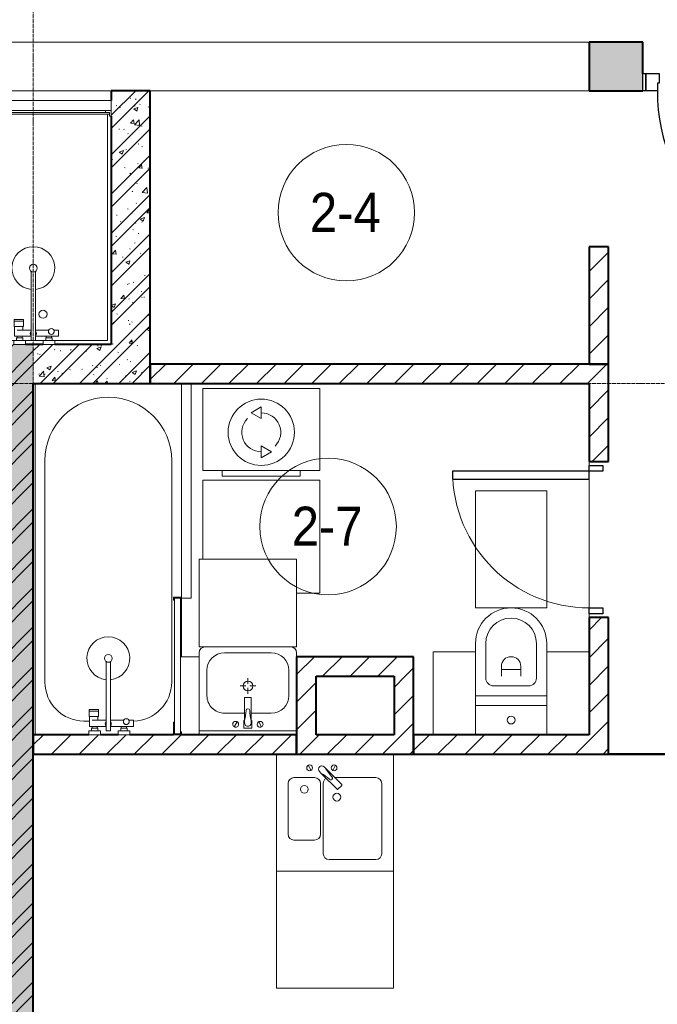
# Model space of a CAD drawing. Header units: millimetres. Extents: x 5617 to 106049, y 7718 to 209339.
# Tile 12 of 63: x 37249 to 40519, y 19018 to 24065. Entities that reach past the tile are written whole.
import ezdxf

# ---------------------------------------------------------------- set-up
doc = ezdxf.new("R2010")
doc.units = ezdxf.units.MM
doc.linetypes.add('ADSK_Линия сетки', pattern=[25, 20, -2.5, 0, -2.5])
doc.linetypes.add('Линия сетки', pattern=[25, 20, -2.5, 0, -2.5])
for name, color, linetype, lineweight in [('Двери', 7, 'Continuous', 18), ('Каркас_Импост', 7, 'Continuous', 30), ('Марки помещений', 7, 'Continuous', 20), ('Мебель', 7, 'Continuous', 18), ('Монтажный зазор', 7, 'Continuous', 30), ('Оси', 7, 'Continuous', 9), ('Панель', 7, 'Continuous', 30), ('Перекрытия', 7, 'Continuous', 18), ('Сантехнические приборы', 7, 'Continuous', 18), ('Стены разрез', 7, 'Continuous', 40), ('Стены штриховка', 7, 'Continuous', 40), ('Электрооборудование', 7, 'Continuous', 18)]:
    doc.layers.add(name, color=color, linetype=linetype, lineweight=lineweight)
doc.styles.add('Arial_3', font='arial.ttf', dxfattribs={"width": 0.9, "height": 200})
pattern_1 = [(50, (0, 0), (218.62117, -19.1268), [22.86, -251.46]), (355, (0, 0), (-42.29187, 229.2684), [18.288, -201.168]), (100.451, (18.22, -1.6), (176.33107, 210.13963), [19.428, -213.708]), (46.184, (0, 60.96), (325.29495, -50.45164), [34.29, -377.19]), (96.636, (27.1, 56.76), (284.883, 296.91266), [29.142, -320.562]), (351.184, (0, 60.96), (284.8858, 296.9107), [27.432, -301.752]), (21, (30.48, 45.72), (181.93753, -122.71832), [22.86, -251.46]), (326, (30.48, 45.72), (74.16223, 221.0262), [18.288, -201.168]), (71.451, (45.64, 35.5), (256.10035, 98.30526), [19.428, -213.708]), (37.5, (0, 0), (3.70639, 101.465895), [3.353, -195.377, 3.353, -200.863, -201.93]), (37.5, (0, 0), (3.70639, 101.465895), [-402.946, 3.353, -198.577]), (7.5, (0, 0), (80.18358, 120.21653), [3.353, -113.081, 3.353, -190.805, -76.962]), (7.5, (0, 0), (80.18358, 120.21653), [-310.591, 3.353, -73.609]), (327.5, (-67.97, 0), (162.708646, -6.87497), [3.353, -72.847, 3.353, -234.391, -315.468]), (327.5, (-67.97, 0), (162.708646, -6.87497), [-313.944, 3.353, -312.115]), (317.5, (-98.45, 0), (177.75468, 30.51183), [3.353, -95.707, 3.353, -154.534, -224.028]), (317.5, (-98.45, 0), (177.75468, 30.51183), [-256.946, 3.353, -220.675])]
pattern_2 = [(45, (0, 0), (-101.02788, 101.02788), []), (45, (67.35, 0), (-101.02788, 101.02788), [])]
pattern_3 = [(45, (0, 0), (-70.71068, 70.71068), [])]

# ---------------------------------------------------------------- blocks, each defined once
blk = doc.blocks.new('MR_Мойка - Кухонная мойка-2515860-МКСС_К4_L18_61_500_')
at = {"layer": 'Сантехнические приборы', "color": 253, "true_color": 0xaaaaaa}
for p, q in [((-300, 50), (-300, -550)), ((-300, 50), (-300, -550)), ((300, -550), (300, 50)), ((-136.7, -6.7), (-122.6, -33.3)), ((-79, -39), (-69.8, -48.2)), ((-69.8, -48.2), (11.4, -129.4)), ((-45.7, -24.2), (-55, -14.9)), ((35.5, -105.4), (-45.7, -24.2)), ((2.7, -6.7), (-11.4, -33.3)), ((-240, -100), (-240, -360)), ((-104, -70), (-210, -70)), ((-74, -360), (-74, -100)), ((-60, -100), (-60, -460)), ((210, -70), (0.1, -70)), ((240, -460), (240, -100)), ((15.7, -129.4), (35.5, -109.6)), ((-210, -390), (-104, -390)), ((-30, -490), (210, -490)), ((-300, -550), (300, -550))]:
    blk.add_line(p, q, dxfattribs=at)
for centre, radius, start, end in [((-129.7, -20), 15, 360, 180), ((-129.7, -20), 15, 180, 360), ((-67, -26.9), 17, 45, 225), ((-171.5, -230.2), 208.5, 46.5946, 60.8177), ((136.3, 77.5), 208.5, 209.1823, 223.4054), ((-4.3, -20), 15, 360, 180), ((-4.3, -20), 15, 180, 360), ((-210, -100), 30, 90, 180), ((-104, -100), 30, 360, 90), ((-30, -100), 30, 118.5511, 180), ((-21.7, -72.3), 9.19, 225, 45), ((210, -100), 30, 360, 90), ((-157, -130), 20, 360, 180), ((-157, -130), 20, 180, 360), ((10, -170), 20, 360, 180), ((13.5, -127.3), 3, 225, 315), ((13.5, -127.3), 3, 225, 315), ((33.3, -107.5), 3, 315, 45), ((33.3, -107.5), 3, 315, 45), ((10, -170), 20, 180, 360), ((-210, -360), 30, 180, 270), ((-104, -360), 30, 270, 360), ((-30, -460), 30, 180, 270), ((210, -460), 30, 270, 360)]:
    blk.add_arc(centre, radius, start, end, dxfattribs=at)
blk = doc.blocks.new('MR_Зона обслуживания - MR_Зона обслуживания-2638748-МКСС_К4_L18_61_500_')
at = {"layer": 'Мебель', "lineweight": 9}
for p, q in [((300, 0), (-300, 0)), ((-300, 0), (-300, -600)), ((300, -600), (300, 0)), ((-300, -600), (300, -600))]:
    blk.add_line(p, q, dxfattribs=at)
blk = doc.blocks.new('MR_Стиральная машина - Стиральная машина_450-2515852-МКСС_К4_L18_61_500_')
at = {"layer": 'Электрооборудование', "color": 253, "true_color": 0xaaaaaa}
for p, q in [((300, 0), (-300, 0)), ((-300, 0), (-300, -420)), ((300, -420), (300, 0)), ((0, -95), (-52, -125)), ((0, -155), (0, -95)), ((-52, -125), (0, -155)), ((0, -295), (0, -355)), ((52, -325), (0, -295)), ((0, -355), (52, -325)), ((-300, -420), (300, -420)), ((-200, -420), (-200, -450)), ((-200, -450), (200, -450)), ((200, -450), (200, -420))]:
    blk.add_line(p, q, dxfattribs=at)
for radius, start, end in [(170, 360, 180), (100, 315, 90), (100, 135, 270), (170, 180, 360)]:
    blk.add_arc((0, -225), radius, start, end, dxfattribs=at)
blk = doc.blocks.new('MR_Зона обслуживания - MR_Зона обслуживания-V34-МКСС_К4_L18_61_500_')
at = {"layer": 'Мебель', "lineweight": 9}
for p, q in [((300, 0), (-300, 0)), ((-300, 0), (-300, -405)), ((300, -580), (300, 0)), ((181.4, -580), (300, -580))]:
    blk.add_line(p, q, dxfattribs=at)
blk = doc.blocks.new('MR_Ванна - Санузел с ванной_1800x750-V35-МКСС_К4_L18_61_500_')
at = {"layer": 'Сантехнические приборы', "color": 253, "true_color": 0xaaaaaa}
for p, q in [((210, 750.1), (195, 750.1)), ((195, 750.1), (195, 710)), ((195, 710), (210, 710)), ((200, 715), (200, 745.1)), ((200, 745.1), (210, 745.1)), ((200, 745.1), (200, 715)), ((895, 745.1), (200, 745.1)), ((210, 715), (200, 715)), ((200, 715), (895, 715)), ((210, 745.1), (210, 750.1)), ((210, 750), (500, 750)), ((210, 710), (210, 715)), ((895, 715), (835, 715)), ((835, 715), (835, 710)), ((835, 710), (900, 710)), ((900, 750), (885, 750)), ((885, 750), (885, 745.1)), ((885, 745.1), (895, 745.1)), ((895, 745.1), (895, 715)), ((895, 715), (895, 745.1)), ((900, 710), (900, 750)), ((630, 700), (-505, 700)), ((826.3, 504.1), (858, 504.1)), ((826.3, 480.7), (826.3, 504.1)), ((858, 504.1), (858, 386.3)), ((858, 468.3), (866, 468.3)), ((858, 441.4), (858, 468.3)), ((866, 471), (880, 471)), ((866, 439), (866, 471)), ((866, 468.3), (866, 441.4)), ((880, 484.8), (900, 484.8)), ((880, 425), (880, 484.8)), ((880, 471), (880, 439)), ((900, 484.8), (900, 425)), ((826.3, 386.3), (826.3, 453.7)), ((866, 441.4), (858, 441.4)), ((880, 439), (866, 439)), ((900, 425), (880, 425)), ((524.9, 386.3), (880, 386.3)), ((880, 363.7), (524.9, 363.7)), ((826.3, 291.7), (826.3, 363.7)), ((858, 363.7), (858, 291.7)), ((880, 386.3), (880, 363.7)), ((770.9, 276.9), (770.9, 323.9)), ((770.9, 323.9), (780, 323.9)), ((780, 276.9), (780, 323.9)), ((780, 323.9), (807.5, 323.9)), ((780, 323.9), (780, 276.9)), ((807.5, 323.9), (807.5, 276.9)), ((807.5, 278.8), (807.5, 321.6)), ((807.5, 321.6), (826.3, 321.6)), ((858, 291.7), (858, 318.6)), ((858, 318.6), (866, 318.6)), ((866, 289), (866, 321)), ((866, 321), (880, 321)), ((866, 318.6), (866, 291.7)), ((880, 275.2), (880, 335)), ((880, 335), (900, 335)), ((880, 321), (880, 289)), ((900, 335), (900, 275.2)), ((780, 276.9), (770.9, 276.9)), ((807.5, 276.9), (780, 276.9)), ((858, 278.8), (807.5, 278.8)), ((830, 250), (830, 278.8)), ((858, 291.7), (858, 278.8)), ((866, 291.7), (858, 291.7)), ((880, 289), (866, 289)), ((900, 275.2), (880, 275.2)), ((900, 0), (-900, 0)), ((-505, 50), (630, 50))]:
    blk.add_line(p, q, dxfattribs=at)
for centre, radius, start, end in [((-505, 375), 325, 90, 270), ((630, 500), 200, 1.1857, 90), ((508.5, 375), 110, 5.916, 354.084), ((832.8, 467.2), 15, 90, 270), ((832.8, 467.2), 15, 244.0483, 115.9517), ((832.8, 467.2), 15, 270, 90), ((508.5, 375), 20, 90, 270), ((508.5, 375), 20, 270, 90), ((508.5, 375), 20, 325.4667, 34.5333), ((843.9, 375), 15.5, 47.0093, 132.9907), ((843.9, 375), 15.5, 227.0093, 312.9907), ((630, 250), 200, 270, 360)]:
    blk.add_arc(centre, radius, start, end, dxfattribs=at)
blk = doc.blocks.new('MR_Зона обслуживания - MR_Зона обслуживания-2638739-МКСС_К4_L18_61_500_')
at = {"layer": 'Мебель', "lineweight": 9}
for p, q in [((550, 50), (-550, 50)), ((-550, 0), (545.1, 0)), ((550, 0.1), (550, 50))]:
    blk.add_line(p, q, dxfattribs=at)
blk = doc.blocks.new('MR_Унитаз напольный - Санузел с ванной-V6-МКСС_К4_L18_61_500_')
at = {"layer": 'Сантехнические приборы', "color": 253, "true_color": 0xaaaaaa}
for p, q in [((-182.5, 0), (-182.5, 267.5)), ((-130, 267.5), (-130, 90)), ((130, 90), (130, 267.5)), ((182.5, 267.5), (182.5, 0)), ((-50, 150), (-50, 100)), ((-50, 135), (50, 135)), ((50, 100), (50, 150)), ((182.5, 0), (-182.5, 0)), ((-182.5, -50), (-182.5, 0)), ((-182.5, 0), (182.5, 0)), ((-90, 50), (90, 50)), ((182.5, 0), (182.5, -50)), ((-182.5, -50), (182.5, -50)), ((-182.5, -200), (-182.5, -50)), ((182.5, -50), (-182.5, -50)), ((182.5, -50), (182.5, -200))]:
    blk.add_line(p, q, dxfattribs=at)
for centre, radius, start, end in [((0, 267.5), 182.5, 0, 180), ((0, 267.5), 130, 360, 180), ((0, 150), 50, 360, 180), ((-90, 90), 40, 180, 270), ((90, 90), 40, 270, 360), ((0, -125), 20, 360, 180), ((0, -125), 20, 180, 360)]:
    blk.add_arc(centre, radius, start, end, dxfattribs=at)
blk = doc.blocks.new('MR_Зона обслуживания - MR_Зона обслуживания-V7-МКСС_К4_L18_61_500_')
at = {"layer": 'Мебель', "lineweight": 9}
for p, q in [((182.5, 600), (-182.5, 600)), ((-182.5, 600), (-182.5, 0)), ((182.5, 0), (182.5, 600)), ((-182.5, 0), (182.5, 0))]:
    blk.add_line(p, q, dxfattribs=at)
blk = doc.blocks.new('MR_Тумба-Умывальник с зеркалом - Тумба-умывальник_500-2515854-МКСС_К4_L18_61_500_')
at = {"layer": 'Сантехнические приборы', "color": 253, "true_color": 0xaaaaaa}
for p, q in [((-250, -20), (250, -20)), ((-69.7, -39.8), (-55.6, -66.3)), ((20, -33.1), (-20, -33.1)), ((-20, -33.1), (-20, -73.1)), ((20, -73.1), (20, -33.1)), ((69.7, -39.8), (55.6, -66.3)), ((-20, -73.1), (-17, -73.1)), ((-17, -60), (-17, -73.1)), ((-17, -73.1), (-17, -187.9)), ((17, -73.1), (17, -60)), ((17, -187.9), (17, -73.1)), ((17, -73.1), (20, -73.1)), ((-17, -110), (-120, -110)), ((120, -110), (17, -110)), ((-210, -200), (-210, -330)), ((-14, -190.9), (14, -190.9)), ((210, -330), (210, -200)), ((-10, -250), (-40, -250)), ((0, -210), (0, -240)), ((40, -250), (10, -250)), ((0, -290), (0, -260)), ((-250, -400), (-250, -420)), ((250, -420), (250, -400)), ((-120, -420), (120, -420))]:
    blk.add_line(p, q, dxfattribs=at)
for centre, radius, start, end in [((-62.7, -53.1), 15, 360, 180), ((0, -60), 17, 360, 180), ((62.7, -53.1), 15, 360, 180), ((-62.7, -53.1), 15, 180, 360), ((-217.6, -129.9), 208.5, 1.5946, 15.8177), ((217.6, -129.9), 208.5, 164.1823, 178.4054), ((62.7, -53.1), 15, 180, 360), ((-120, -200), 90, 90, 180), ((0, -124.1), 9.19, 180, 360), ((120, -200), 90, 360, 90), ((-14, -187.9), 3, 180, 270), ((-14, -187.9), 3, 195, 255), ((14, -187.9), 3, 270, 0), ((14, -187.9), 3, 285, 345), ((0, -250), 25, 0, 180), ((0, -250), 25, 180, 0), ((-120, -330), 90, 180, 270), ((120, -330), 90, 270, 360), ((-220, -420), 30, 180, 270), ((220, -420), 30, 270, 360)]:
    blk.add_arc(centre, radius, start, end, dxfattribs=at)
blk = doc.blocks.new('MR_Зона обслуживания - MR_Зона обслуживания-2638755-МКСС_К4_L18_61_500_')
at = {"layer": 'Мебель', "lineweight": 9}
for p, q in [((250, 0), (-250, 0)), ((-250, 0), (-250, -450)), ((250, -450), (250, 0)), ((-250, -450), (250, -450))]:
    blk.add_line(p, q, dxfattribs=at)
blk = doc.blocks.new('MR_Зона обслуживания - MR_Зона обслуживания-V36-МКСС_К4_L18_61_500_')
at = {"layer": 'Мебель', "lineweight": 9}
for p, q in [((-50, 0), (-50, -400)), ((-50, -400), (45.7, -400))]:
    blk.add_line(p, q, dxfattribs=at)
blk = doc.blocks.new('MR_Зона обслуживания - MR_Зона обслуживания-V37-МКСС_К4_L18_61_500_')
at = {"layer": 'Мебель', "lineweight": 9}
blk.add_line((-50, 0), (-50, -300), dxfattribs=at)
blk = doc.blocks.new('MR_Зона обслуживания - MR_Зона обслуживания-V42-МКСС_К4_L18_61_500_')
at = {"layer": 'Мебель', "lineweight": 9}
blk.add_line((108.75, 425), (-108.75, 425), dxfattribs=at)
blk = doc.blocks.new('MR_Зона обслуживания - MR_Зона обслуживания-V9-МКСС_К4_L18_61_500_')
at = {"layer": 'Мебель', "lineweight": 9}
for p, q in [((108.75, 425), (-108.75, 425)), ((-108.75, 425), (-108.75, 0))]:
    blk.add_line(p, q, dxfattribs=at)
blk = doc.blocks.new('MR_Душевой поддон - Санузел с душем_800х1200-2638810-МКСС_К4_L18_61_500_')
at = {"layer": 'Сантехнические приборы', "color": 253, "true_color": 0xaaaaaa}
for p, q in [((0, 1170), (10, 1170)), ((10, 1170), (10, 1190)), ((10, 1190), (30, 1190)), ((790, 1190), (10, 1190)), ((10, 1190), (10, 10)), ((20, 10), (20, 1180)), ((20, 1180), (790, 1180)), ((30, 1190), (30, 1200)), ((770, 1200), (770, 1190)), ((770, 1190), (790, 1190)), ((780, 1180), (780, 20)), ((790, 1190), (790, 1170)), ((790, 1180), (790, 1190)), ((790, 1170), (800, 1170)), ((800, 1170), (800, 1200)), ((388.7, 20), (388.7, 375.1)), ((411.3, 375.1), (411.3, 20)), ((301.9, 129.1), (348.9, 129.1)), ((301.9, 120), (301.9, 129.1)), ((301.9, 120), (348.9, 120)), ((301.9, 92.5), (301.9, 120)), ((348.9, 120), (301.9, 120)), ((348.9, 129.1), (348.9, 120)), ((348.9, 120), (348.9, 92.5)), ((348.9, 92.5), (301.9, 92.5)), ((303.8, 92.5), (346.6, 92.5)), ((303.8, 42), (303.8, 92.5)), ((316.7, 73.7), (388.7, 73.7)), ((346.6, 92.5), (346.6, 73.7)), ((411.3, 73.7), (478.7, 73.7)), ((505.7, 73.7), (529.1, 73.7)), ((529.1, 73.7), (529.1, 42)), ((10, 30), (0, 30)), ((0, 0), (30, 0)), ((10, 10), (10, 30)), ((30, 10), (10, 10)), ((10, 10), (20, 10)), ((300.2, 20), (20, 20)), ((30, 0), (30, 10)), ((300.2, 20), (360, 20)), ((300.2, 0), (300.2, 20)), ((316.7, 42), (303.8, 42)), ((314, 34), (346, 34)), ((314, 20), (314, 34)), ((346, 20), (314, 20)), ((388.7, 42), (316.7, 42)), ((316.7, 42), (343.6, 42)), ((316.7, 34), (316.7, 42)), ((343.6, 34), (316.7, 34)), ((343.6, 42), (343.6, 34)), ((346, 34), (346, 20)), ((388.7, 20), (360, 20)), ((360, 20), (360, 0)), ((411.3, 20), (388.7, 20)), ((529.1, 42), (411.3, 42)), ((450, 20), (411.3, 20)), ((450, 0), (450, 20)), ((450, 20), (509.8, 20)), ((464, 20), (464, 34)), ((464, 34), (496, 34)), ((496, 20), (464, 20)), ((466.4, 34), (466.4, 42)), ((466.4, 42), (493.3, 42)), ((493.3, 34), (466.4, 34)), ((493.3, 42), (493.3, 34)), ((496, 34), (496, 20)), ((780, 20), (509.8, 20)), ((509.8, 20), (509.8, 0)), ((360, 0), (300.2, 0)), ((509.8, 0), (450, 0))]:
    blk.add_line(p, q, dxfattribs=at)
for centre, radius, start, end in [((400, 391.5), 110, 275.916, 264.084), ((400, 391.5), 20, 0, 180), ((400, 391.5), 20, 180, 0), ((400, 391.5), 20, 235.4667, 304.5333), ((450, 155.2), 20.9, 360, 180), ((450, 155.2), 20.9, 180, 360), ((400, 56.1), 15.5, 137.0093, 222.9907), ((400, 56.1), 15.5, 317.0093, 42.9907), ((492.2, 67.2), 15, 0, 180), ((492.2, 67.2), 15, 154.0483, 25.9517), ((492.2, 67.2), 15, 180, 0)]:
    blk.add_arc(centre, radius, start, end, dxfattribs=at)
blk = doc.blocks.new('MR_Зона обслуживания - MR_Зона обслуживания-2638776-МКСС_К4_L18_61_500_')
at = {"layer": 'Мебель', "lineweight": 9}
for p, q in [((400, 50), (-400, 50)), ((-400, 50), (-400, 0)), ((-400, 0), (400, 0)), ((400, 0), (400, 50))]:
    blk.add_line(p, q, dxfattribs=at)
blk = doc.blocks.new('A_DOR_Door - Вн_3_Одинарная_800x2100-3001493-МКСС_К4_L18_61_500_')
at = {"layer": 'Двери', "color": 253, "lineweight": 30, "true_color": 0xaaaaaa}
for p, q in [((-380, 20), (-350, 20)), ((-380, -50), (-380, 20)), ((-350, 20), (-350, -50)), ((350, -50), (350, 20)), ((350, 20), (380, 20)), ((380, 20), (380, -50)), ((-350, -50), (-380, -50)), ((-350, -50), (-350, -750)), ((-310, -50), (-350, -50)), ((-350, -50), (-350, -750)), ((-310, -750), (-310, -50)), ((380, -50), (350, -50)), ((-350, -750), (-310, -750))]:
    blk.add_line(p, q, dxfattribs=at)
at = {"layer": 'Двери', "color": 254, "lineweight": 9, "true_color": 0xd4d4d4}
blk.add_arc((-350, -50), 700, 270, 0, dxfattribs=at)
blk = doc.blocks.new('101_Дверь_Однопольная - _НЧ_Мет_900х2100_Квартира_Пр-3834947-МКСС_К4_L18_61_500_')
at = {"layer": 'Каркас_Импост', "color": 253, "true_color": 0xaaaaaa}
for p, q in [((-535, 125), (-475, 125)), ((-535, 35), (-535, 125)), ((-475, 125), (-475, 85)), ((475, 125), (535, 125)), ((475, 85), (475, 125)), ((535, 125), (535, 35)), ((-475, 85), (-465, 85)), ((-465, 85), (-465, 35)), ((465, 85), (475, 85)), ((465, 35), (465, 85)), ((-465, 35), (-535, 35)), ((535, 35), (465, 35))]:
    blk.add_line(p, q, dxfattribs=at)
at = {"layer": 'Монтажный зазор', "color": 253, "true_color": 0xaaaaaa}
for p, q in [((-550, 125), (-535, 125)), ((-550, 35), (-550, 125)), ((-535, 125), (-535, 35)), ((535, 35), (535, 125)), ((535, 125), (550, 125)), ((550, 125), (550, 35)), ((-535, 35), (-550, 35)), ((550, 35), (535, 35))]:
    blk.add_line(p, q, dxfattribs=at)
at = {"layer": 'Панель', "color": 253, "true_color": 0xaaaaaa}
for p, q in [((-475, 1075), (-435, 1075)), ((-475, 125), (-475, 1075)), ((-435, 1075), (-435, 125)), ((-435, 125), (-475, 125))]:
    blk.add_line(p, q, dxfattribs=at)
blk.add_arc((-475, 125), 950, 0, 90, dxfattribs=at)
blk = doc.blocks.new('135_SLK_K4_AR_rvt-1-МКСС_К4_L18_61_500_')
at = {"layer": 'Стены разрез', "lineweight": 18, "true_color": 0xcbcbcb}
h = blk.add_hatch(color=9, dxfattribs=at)
h.paths.add_polyline_path([(116025, 23700), (116025, 23950), (115775, 23950), (115775, 23700)])
h.paths.add_polyline_path([(114675, 23700), (114675, 23950), (114400, 23950), (114400, 23700)])
at = {"layer": 'Стены разрез', "lineweight": 9, "true_color": 0xaaaaaa}
h = blk.add_hatch(dxfattribs=at)
h.set_pattern_fill('FP_1', color=253, style=0, pattern_type=2)
h.set_pattern_definition(pattern_1)
h.paths.add_polyline_path([(112095.1, 22200), (112150, 22200), (112150, 23700), (111950, 23700), (111950, 22200)])
h = blk.add_hatch(dxfattribs=at)
h.set_pattern_fill('FP_2', color=253, style=0, pattern_type=2)
h.set_pattern_definition(pattern_2)
h.paths.add_polyline_path([(112095.1, 22200), (112150, 22200), (112150, 23700), (111950, 23700), (111950, 22200)])
h = blk.add_hatch(dxfattribs=at)
h.set_pattern_fill('FP_3', color=253, style=0, pattern_type=2)
h.set_pattern_definition(pattern_3)
h.paths.add_polyline_path([(114500, 22300), (114500, 22900), (114400, 22900), (114400, 22300)])
h = blk.add_hatch(dxfattribs=at)
h.set_pattern_fill('FP_1', color=253, style=0, pattern_type=2)
h.set_pattern_definition(pattern_1)
h.paths.add_polyline_path([(111550, 16000), (111550, 22400), (111350, 22400), (111350, 16000)])
h = blk.add_hatch(dxfattribs=at)
h.set_pattern_fill('FP_2', color=253, style=0, pattern_type=2)
h.set_pattern_definition(pattern_2)
h.paths.add_polyline_path([(111550, 16000), (111550, 22400), (111350, 22400), (111350, 16000)])
h = blk.add_hatch(dxfattribs=at)
h.set_pattern_fill('FP_1', color=253, style=0, pattern_type=2)
h.set_pattern_definition(pattern_1)
h.paths.add_polyline_path([(111950, 22200), (111950, 22400), (111550, 22400), (111550, 22200)])
h = blk.add_hatch(dxfattribs=at)
h.set_pattern_fill('FP_2', color=253, style=0, pattern_type=2)
h.set_pattern_definition(pattern_2)
h.paths.add_polyline_path([(111950, 22200), (111950, 22400), (111550, 22400), (111550, 22200)])
h = blk.add_hatch(dxfattribs=at)
h.set_pattern_fill('FP_3', color=253, style=0, pattern_type=2)
h.set_pattern_definition(pattern_3)
h.paths.add_polyline_path([(114400, 22200), (114400, 22300), (112150, 22300), (112150, 22200), (113769.4, 22200)])
h = blk.add_hatch(dxfattribs=at)
h.set_pattern_fill('FP_3', color=253, style=0, pattern_type=2)
h.set_pattern_definition(pattern_3)
h.paths.add_polyline_path([(114400, 20400), (114500, 20400), (114500, 21000), (114400, 21000), (114400, 20564.3)])
h.paths.add_polyline_path([(114500, 21800), (114500, 22300), (114400, 22300), (114400, 21800)])
h = blk.add_hatch(dxfattribs=at)
h.set_pattern_fill('FP_3', color=253, style=0, pattern_type=2)
h.set_pattern_definition(pattern_3)
h.paths.add_polyline_path([(112932.3, 20400), (113000, 20400), (113000, 20800), (112900, 20800), (112900, 20400)])
h = blk.add_hatch(dxfattribs=at)
h.set_pattern_fill('FP_3', color=253, style=0, pattern_type=2)
h.set_pattern_definition(pattern_3)
h.paths.add_polyline_path([(113400, 20700), (113500, 20700), (113500, 20800), (113000, 20800), (113000, 20700), (113211.3, 20700)])
h = blk.add_hatch(dxfattribs=at)
h.set_pattern_fill('FP_3', color=253, style=0, pattern_type=2)
h.set_pattern_definition(pattern_3)
h.paths.add_polyline_path([(113500, 20400), (113500, 20700), (113400, 20700), (113400, 20400)])
h = blk.add_hatch(dxfattribs=at)
h.set_pattern_fill('FP_3', color=253, style=0, pattern_type=2)
h.set_pattern_definition(pattern_3)
h.paths.add_polyline_path([(112900, 20300), (112900, 20400), (111550, 20400), (111550, 20300), (112653.2, 20300)])
h = blk.add_hatch(dxfattribs=at)
h.set_pattern_fill('FP_3', color=253, style=0, pattern_type=2)
h.set_pattern_definition(pattern_3)
h.paths.add_polyline_path([(113500, 20300), (113500, 20400), (112900, 20400), (112900, 20300), (113211.3, 20300)])
h = blk.add_hatch(dxfattribs=at)
h.set_pattern_fill('FP_3', color=253, style=0, pattern_type=2)
h.set_pattern_definition(pattern_3)
h.paths.add_polyline_path([(114500, 20300), (114500, 20400), (113500, 20400), (113500, 20300), (114327.5, 20300)])
at = {"layer": 'Перекрытия', "color": 253, "true_color": 0xaaaaaa}
for p, q in [((110050, 23950), (114400, 23950)), ((111950, 23700), (110750, 23700)), ((114400, 23700), (112150, 23700)), ((114400, 21800), (114400, 21780)), ((114400, 21780), (114400, 21800)), ((114400, 21710), (114400, 21050)), ((114400, 21050), (114400, 21710)), ((114400, 21020), (114400, 21000)), ((114400, 21000), (114400, 21020))]:
    blk.add_line(p, q, dxfattribs=at)
at = {"layer": 'Стены разрез', "color": 253, "true_color": 0xaaaaaa}
for p, q in [((114675, 23950), (114400, 23950)), ((114400, 23950), (114400, 23700)), ((114675, 23790), (114675, 23950)), ((112150, 23700), (111950, 23700)), ((111950, 23700), (111950, 23650)), ((112150, 22200), (112150, 23700)), ((114400, 23700), (114675, 23700)), ((111950, 23570), (111950, 22400)), ((114500, 22900), (114400, 22900)), ((114400, 22900), (114400, 22300)), ((114500, 22300), (114500, 22900)), ((111550, 22400), (111510, 22400)), ((111600, 22400), (111550, 22400)), ((111950, 22400), (111659.8, 22400)), ((114400, 22300), (112150, 22300)), ((112150, 22300), (112150, 22200)), ((114500, 22300), (114400, 22300)), ((114400, 22300), (114500, 22300)), ((114500, 21800), (114500, 22300)), ((111550, 16000), (111550, 22200)), ((111550, 22200), (111950, 22200)), ((111950, 22200), (112150, 22200)), ((112150, 22200), (114400, 22200)), ((114400, 22200), (114400, 21800)), ((114400, 21800), (114500, 21800)), ((114500, 21000), (114400, 21000)), ((114400, 21000), (114400, 20400)), ((114500, 20400), (114500, 21000)), ((113000, 20800), (112900, 20800)), ((112900, 20800), (112900, 20400)), ((113500, 20800), (113000, 20800)), ((113500, 20700), (113500, 20800)), ((113000, 20400), (113000, 20700)), ((113000, 20700), (113400, 20700)), ((113400, 20700), (113400, 20400)), ((113500, 20400), (113500, 20700)), ((111834.7, 20400), (111550, 20400)), ((111550, 20400), (111550, 20300)), ((111984.5, 20400), (111894.5, 20400)), ((112269.5, 20400), (112044.2, 20400)), ((112900, 20400), (112309.5, 20400)), ((112900, 20300), (112900, 20400)), ((112900, 20400), (112900, 20300)), ((113400, 20400), (113000, 20400)), ((113500, 20300), (113500, 20400)), ((114400, 20400), (113500, 20400)), ((113500, 20400), (113500, 20300)), ((114500, 20300.8), (114500, 20400)), ((111550, 20300), (112900, 20300)), ((112900, 20300), (113500, 20300)), ((113500, 20300), (114500, 20300)), ((114949.6, 20300.8), (114500, 20300.8)), ((114500, 20300), (114949.6, 20300))]:
    blk.add_line(p, q, dxfattribs=at)
at = {"layer": 'Стены штриховка', "color": 253, "true_color": 0xaaaaaa}
for p, q in [((114500, 20300.8), (114500, 20300)), ((114500, 20300), (114500, 20300.8))]:
    blk.add_line(p, q, dxfattribs=at)
at = {"layer": 'Двери', "color": 253, "lineweight": 18, "true_color": 0xaaaaaa}
for name, p, rotation in [('101_Дверь_Однопольная - _НЧ_Мет_900х2100_Квартира_Пр-3834947-МКСС_К4_L18_61_500_', (115225, 23825), 180), ('A_DOR_Door - Вн_3_Одинарная_800x2100-3001493-МКСС_К4_L18_61_500_', (114450, 21400), 270)]:
    blk.add_blockref(name, p, dxfattribs=dict(at, rotation=rotation))
at = {"layer": 'Мебель', "color": 253, "lineweight": 18, "true_color": 0xaaaaaa}
for name, p in [('MR_Зона обслуживания - MR_Зона обслуживания-2638776-МКСС_К4_L18_61_500_', (111550, 23600)), ('MR_Зона обслуживания - MR_Зона обслуживания-V34-МКСС_К4_L18_61_500_', (112718.9, 21705)), ('MR_Зона обслуживания - MR_Зона обслуживания-V7-МКСС_К4_L18_61_500_', (114000, 21050)), ('MR_Зона обслуживания - MR_Зона обслуживания-V9-МКСС_К4_L18_61_500_', (113708.8, 20400)), ('MR_Зона обслуживания - MR_Зона обслуживания-V42-МКСС_К4_L18_61_500_', (114291.3, 20400)), ('MR_Зона обслуживания - MR_Зона обслуживания-2638748-МКСС_К4_L18_61_500_', (113096.5, 19700))]:
    blk.add_blockref(name, p, dxfattribs=at)
for name, p, rotation in [('MR_Зона обслуживания - MR_Зона обслуживания-2638739-МКСС_К4_L18_61_500_', (112309.5, 21650), 269.9999999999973), ('MR_Зона обслуживания - MR_Зона обслуживания-2638755-МКСС_К4_L18_61_500_', (112650.3, 20850), 180), ('MR_Зона обслуживания - MR_Зона обслуживания-V36-МКСС_К4_L18_61_500_', (112350.3, 20400), 180), ('MR_Зона обслуживания - MR_Зона обслуживания-V37-МКСС_К4_L18_61_500_', (112950.3, 20400), 180)]:
    blk.add_blockref(name, p, dxfattribs=dict(at, rotation=rotation))
at = {"layer": 'Сантехнические приборы', "color": 253, "lineweight": 18, "true_color": 0xaaaaaa}
for name, p in [('MR_Душевой поддон - Санузел с душем_800х1200-2638810-МКСС_К4_L18_61_500_', (111150, 22400)), ('MR_Унитаз напольный - Санузел с ванной-V6-МКСС_К4_L18_61_500_', (114000, 20600)), ('MR_Мойка - Кухонная мойка-2515860-МКСС_К4_L18_61_500_', (113096.5, 20250))]:
    blk.add_blockref(name, p, dxfattribs=at)
for name, p, rotation in [('MR_Ванна - Санузел с ванной_1800x750-V35-МКСС_К4_L18_61_500_', (111559.5, 21300), 269.9999999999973), ('MR_Тумба-Умывальник с зеркалом - Тумба-умывальник_500-2515854-МКСС_К4_L18_61_500_', (112650.3, 20400), 180)]:
    blk.add_blockref(name, p, dxfattribs=dict(at, rotation=rotation))
at = {"layer": 'Электрооборудование', "color": 253, "lineweight": 18, "true_color": 0xaaaaaa}
blk.add_blockref('MR_Стиральная машина - Стиральная машина_450-2515852-МКСС_К4_L18_61_500_', (112718.9, 22175), dxfattribs=at)
blk = doc.blocks.new('050_Марка_Помещение - Номер-620969-МКСС_К4_L18_61_500_')
at = {"layer": 'Марки помещений'}
blk.add_circle((0, 0), 3.5, dxfattribs=at)

msp = doc.modelspace()

# ---------------------------------------------------------------- linework, layer by layer
at = {"layer": 'Оси', "linetype": 'Линия сетки'}
msp.add_line((37319, 12025.7), (37319, 33150), dxfattribs=at)
at = {"layer": 'Оси', "linetype": 'ADSK_Линия сетки'}
msp.add_line((62569, 22200), (24700.4, 22200), dxfattribs=at)

# ---------------------------------------------------------------- block references
at = {"lineweight": 5}
msp.add_blockref('135_SLK_K4_AR_rvt-1-МКСС_К4_L18_61_500_', (-74231, 0), dxfattribs=at)
at = {"layer": 'Марки помещений', "xscale": 99.99999999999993, "yscale": 99.99999999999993, "zscale": 99.99999999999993}
for p in [(38923.7, 23075.9), (38830.5, 21467.2)]:
    msp.add_blockref('050_Марка_Помещение - Номер-620969-МКСС_К4_L18_61_500_', p, dxfattribs=at)

# ---------------------------------------------------------------- texts
at = {"layer": 'Марки помещений', "lineweight": 9, "char_height": 200, "width": 447.342, "attachment_point": 1, "style": 'Arial_3'}
for s, insert in [('2-4', (38737.2, 23177.6)), ('2-7', (38644, 21568.9))]:
    msp.add_mtext(s, dxfattribs=dict(at, insert=insert))

doc.saveas('drawing.dxf')
